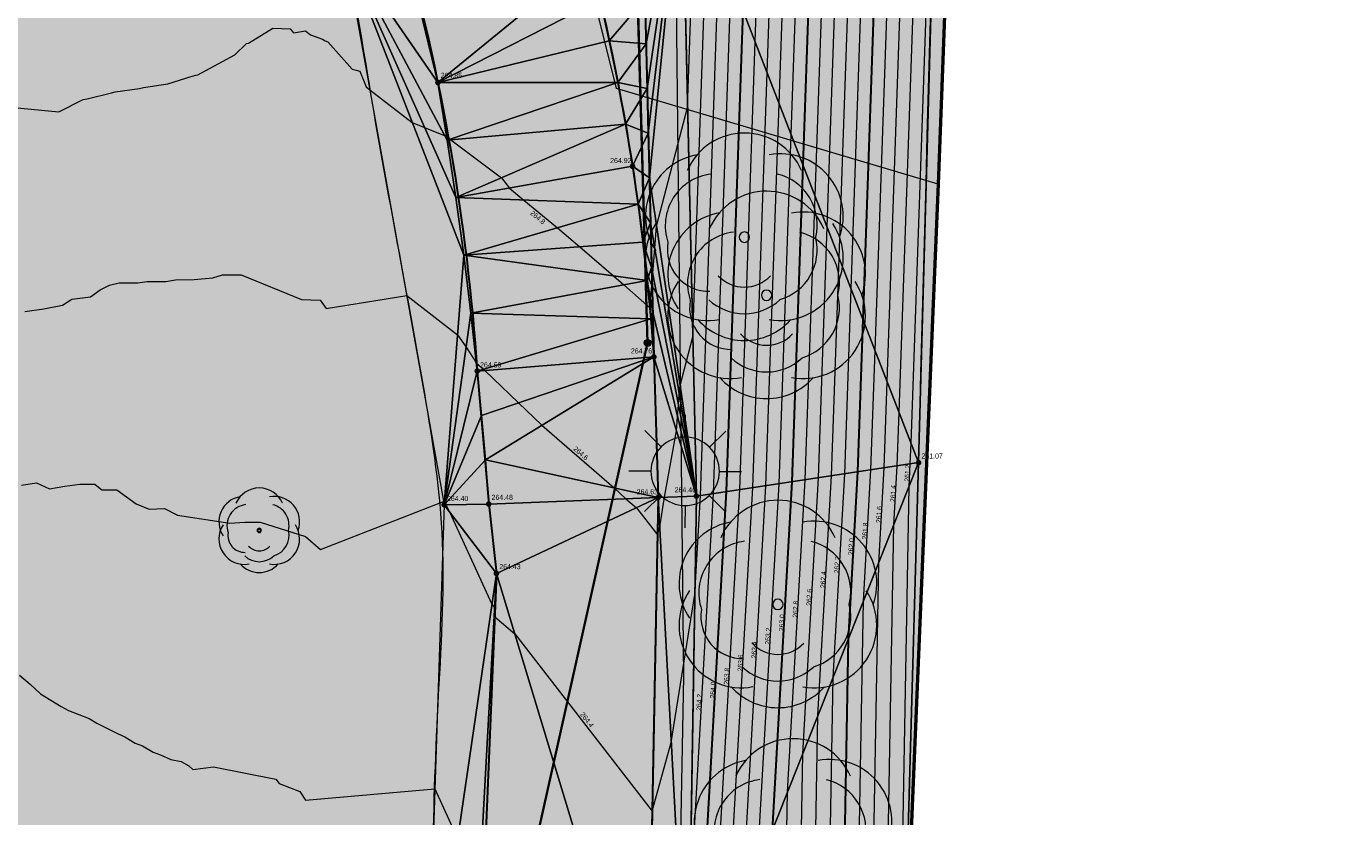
# Model space of a CAD drawing. Header units: millimetres. Extents: x 3402416 to 3403134, y 5267375 to 5268119.
# Tile 253 of 256: x 3402976 to 3403023, y 5267801 to 5267829. Entities that reach past the tile are written whole.
import ezdxf

# ---------------------------------------------------------------- set-up
doc = ezdxf.new("R2010")
doc.units = ezdxf.units.MM
doc.header["$MEASUREMENT"] = 0
doc.linetypes.add('100.5', pattern=[5.5, 3.9, -1.6])
for name, color, linetype, lineweight in [('_Detailtiefe M500', 8, 'Continuous', 25), ('_WBG Ideenteil + Pachtvertrag', 8, 'Continuous', 25), ('ALKIS_Grenzpunkte_nicht_endgueltig', 1, 'Continuous', 0), ('IVK_Baeume', 7, 'Continuous', 0), ('IVK_Boeschung', 7, 'Continuous', 0), ('IVK_Fahrbahnrand', 7, 'Continuous', 0), ('IVK_Naturschutzgebiet', 7, 'Continuous', 0), ('IVK_NSH_Hoehe Anschrieb Freiborderhoehung', 3, 'Continuous', 0), ('IVK_NSH_Hoehe Punkt Freiborderhoehung', 7, 'Continuous', 0), ('IVK_NSH_Modell Hoehenlinien Beschriftung', 1, 'Continuous', 0), ('IVK_NSH_Modell Umring Freiborderhoehung', 1, 'Continuous', 0), ('IVK_NSH_Modell Vermaschung Freiborderhoehung', 2, 'Continuous', 0), ('IVK_NSH_Topographie Boeschungskante', 1, 'Continuous', 0), ('IVK_NSH_Topographie Fahrbahnrand', 7, 'Continuous', 0), ('IVK_Rahmen Stempel', 7, 'Continuous', 0), ('IVK_Strassenbeleuchtung', 7, 'Continuous', 0), ('LGL_NSH_Zwischenhoehenlinie_2015', 7, 'Continuous', 0)]:
    doc.layers.add(name, color=color, linetype=linetype, lineweight=lineweight)
for name, color, linetype, lineweight, true_color in [('_WBG Realisierungsteil', 7, 'Continuous', 50, 0x9494ff), ('ALKIS_Flurstuecksgrenze', 7, 'Continuous', 0, 0xffff80), ('ALKIS_Grenzpunkte_nicht_abgemarkt', 7, 'Continuous', 0, 0xffff80), ('IVK_NSH_Modell Hoehenlinien 1 Meter', 7, 'Continuous', 0, 0xe6956a), ('IVK_NSH_Modell Hoehenlinien 20 Zentimeter', 7, 'Continuous', 0, 0xe6956a)]:
    doc.layers.add(name, color=color, linetype=linetype, lineweight=lineweight, true_color=true_color)
doc.styles.add('Arial', font='arial.ttf')
doc.styles.add('IVK_Modell Beschriftung Hoehenlinien', font='arial.ttf')

# ---------------------------------------------------------------- blocks, each defined once
blk = doc.blocks.new('LAMPE0')
at = {"color": 0, "linetype": 'ByBlock', "lineweight": -2}
for p, q in [((0.00001, 0.00267), (0.00002, 0.00445)), ((-0.0019, 0.00192), (-0.00317, 0.0032)), ((0.00192, 0.0019), (0.0032, 0.00317)), ((-0.00267, 0.00001), (-0.00445, 0.00002)), ((0.00267, -0.00001), (0.00445, -0.00002)), ((-0.00192, -0.0019), (-0.0032, -0.00317)), ((0.0019, -0.00192), (0.00317, -0.0032)), ((-0.00001, -0.00267), (-0.00002, -0.00445))]:
    blk.add_line(p, q, dxfattribs=at)
for start, end in [(44.7428, 134.7428), (134.7428, 224.7428), (314.7428, 44.7428), (224.7428, 314.7428)]:
    blk.add_arc((0, 0), 0.0027, start, end, dxfattribs=at)
blk = doc.blocks.new('BAUM0')
at = {"color": 0, "linetype": 'ByBlock', "lineweight": -2}
for centre, radius, start, end in [((0, 0.001968), 0.002953, 23.5345, 156.4215), ((-0.001723, 0.000984), 0.002953, 99.3555, 213.5755), ((0.001722, 0.000983), 0.002953, 340.4815, 100.5805), ((-0.00128, 0.000541), 0.002461, 96.8515, 198.5915), ((0.000984, 0.000589), 0.002461, 346.0395, 76.1765), ((-0.001724, -0.000985), 0.002953, 146.3535, 280.5785), ((0.001721, -0.000986), 0.002953, 259.3765, 33.6015), ((-0.000001, -0.000001), 0.000246, 89.9825, 179.9725), ((-0.000001, -0.000001), 0.000246, 359.9825, 89.9725), ((-0.001675, -0.000591), 0.001969, 169.8805, 271.4385), ((-0.000001, -0.000001), 0.000246, 179.9825, 269.9725), ((-0.000001, -0.000001), 0.000246, 269.9825, 359.9725), ((0.000983, -0.000592), 0.002461, 286.3925, 13.9085), ((-0.000001, -0.00069), 0.001673, 222.6455, 317.3095), ((-0.000001, -0.001162), 0.002461, 226.8205, 313.1345), ((-0.000002, -0.00193), 0.002953, 221.6755, 318.2795)]:
    blk.add_arc(centre, radius, start, end, dxfattribs=at)
blk = doc.blocks.new('7000_1_1')
at = {"color": 3}
for centre, radius, start, end in [((0, 0.02), 0.0301, 23.5509, 156.4381), ((-0.0176, 0.0101), 0.0301, 99.3719, 213.5919), ((0.0176, 0.0101), 0.0301, 340.498, 100.597), ((-0.0131, 0.0055), 0.0251, 96.868, 198.608), ((0.0101, 0.006), 0.0251, 346.0561, 76.193), ((-0.0176, -0.0101), 0.0301, 146.3703, 280.595), ((0, 0), 0.00252, 90, 179.9898), ((0, 0), 0.00252, 180, 269.9886), ((0, 0), 0.00252, 359.9989, 89.9886), ((0.0176, -0.0101), 0.0301, 259.3934, 33.6178), ((-0.0171, -0.006), 0.02, 169.8969, 271.455), ((0, 0), 0.00252, 269.9989, 359.9886), ((0.0101, -0.006), 0.0251, 286.4092, 13.925), ((0, -0.0119), 0.0251, 226.8369, 313.1509), ((0, -0.007), 0.0171, 222.6618, 317.3261), ((0, -0.0197), 0.0301, 221.692, 318.2961)]:
    blk.add_arc(centre, radius, start, end, dxfattribs=at)
blk = doc.blocks.new('VA203a')
at = {"linetype": 'Continuous', "lineweight": 13, "extrusion": (0, 0, -1)}
blk.add_hatch(color=7, dxfattribs=at).paths.add_polyline_path([(0, -0.05), (0.0354, -0.0354), (0.05, 0), (0.0354, 0.0354), (0, 0.05), (-0.0354, 0.0354), (-0.05, 0), (-0.0354, -0.0354)], flags=0)
blk = doc.blocks.new('Grenzpunkt_ Abm. nach Quellenlage n. zu spezifizieren')
at = {"linetype": 'Continuous', "extrusion": (0, 0, -1)}
blk.add_hatch(color=0, dxfattribs=at).paths.add_polyline_path([(0, 0.0165, 0.57735), (-0.0143, -0.0083, 0.57735), (0.0143, -0.0082, 0.57735)])
at = {"color": 0}
blk.add_circle((0, 0), 0.0165, dxfattribs=at)

msp = doc.modelspace()

# ---------------------------------------------------------------- hatches: boundary and pattern name
at = {"layer": '_Detailtiefe M500', "linetype": 'Continuous', "lineweight": 13, "transparency": 33554483}
h = msp.add_hatch(color=140, dxfattribs=at)
h.dxf.hatch_style = 1
h.paths.add_polyline_path([(3402991.71, 5267846.96), (3402974.165, 5267921.173), (3402970.834, 5267929.906), (3402966.125, 5267938.096), (3402962.962, 5267942.43), (3402957.609, 5267949.641), (3402947.36, 5267962.65), (3402939.808, 5267958.281), (3402940.65, 5267953.63), (3402941.22, 5267941.91), (3402941.79, 5267930.19), (3402941.545, 5267919.145), (3402940.618, 5267897.122), (3402939.52, 5267886.351), (3402937.994, 5267875.647), (3402933.952, 5267857.288), (3402924.27, 5267830.291), (3402912.706, 5267807.601), (3402888.95, 5267776.443), (3402888.949, 5267776.444), (3402875.126, 5267762.813), (3402871.304, 5267759.549), (3402874.24, 5267754.23), (3402881.449, 5267745.797), (3402884.49, 5267742.976), (3402888.666, 5267735.368), (3402918.069, 5267682.899), (3402910.719, 5267678.806), (3402947.599, 5267612.993), (3402954.376, 5267622.159), (3402960.809, 5267631.964), (3402966.189, 5267641.216), (3402971.089, 5267650.738), (3402974.885, 5267659.6), (3402977.896, 5267666.63), (3402983.519, 5267677.452), (3402987.072, 5267688.519), (3402989.662, 5267695.872), (3402996.63, 5267712.76), (3402998.88, 5267719.66), (3403002.59, 5267737.3), (3403004.045, 5267747.99), (3403005.5, 5267758.68), (3403006.26, 5267780.78), (3403008.055, 5267823.755), (3402996.641, 5267827.148)])
at = {"layer": '_WBG Ideenteil + Pachtvertrag', "linetype": 'Continuous', "lineweight": 13, "transparency": 33554483}
h = msp.add_hatch(color=10, dxfattribs=at)
h.dxf.hatch_style = 1
h.paths.add_polyline_path([(3403020.162, 5267924.388), (3402974.165, 5267921.173), (3402970.834, 5267929.906), (3402966.125, 5267938.096), (3402962.962, 5267942.43), (3402957.609, 5267949.641), (3402947.36, 5267962.65), (3402939.808, 5267958.281), (3402940.65, 5267953.63), (3402941.22, 5267941.91), (3402941.79, 5267930.19), (3402941.545, 5267919.145), (3402940.618, 5267897.122), (3402939.52, 5267886.351), (3402937.994, 5267875.647), (3402933.952, 5267857.288), (3402924.27, 5267830.291), (3402912.706, 5267807.601), (3402888.95, 5267776.443), (3402888.949, 5267776.444), (3402875.126, 5267762.813), (3402817.857, 5267713.907), (3402814.793, 5267708.813), (3402749.53, 5267659.038), (3402740.54, 5267652.665), (3402743.031, 5267648.819), (3402726.54, 5267638.14), (3402711.87, 5267630.76), (3402634.27, 5267587.49), (3402621.47, 5267580.91), (3402607.52, 5267574.99), (3402612.55, 5267567.78), (3402597.743, 5267552.391), (3402630.486, 5267520.888), (3402683.349, 5267542.27), (3402692.955, 5267547.525), (3402703.98, 5267553.56), (3402743.097, 5267575.543), (3402746.601, 5267577.473), (3402753.342, 5267580.873), (3402757.657, 5267582.852), (3402762.378, 5267584.452), (3402767.187, 5267585.764), (3402772.3, 5267586.827), (3402777.468, 5267587.565), (3402782.59, 5267588.116), (3402787.738, 5267587.941), (3402794.984, 5267586.422), (3402794.339, 5267584.753), (3402798.109, 5267583.568), (3402799.256, 5267582.522), (3402802.297, 5267580.638), (3402804.959, 5267578.374), (3402807.449, 5267575.694), (3402813.837, 5267564.975), (3402824.334, 5267559.186), (3402831.546, 5267563.248), (3402850.736, 5267528.656), (3402857.046, 5267532.176), (3402875.097, 5267542.718), (3402879.432, 5267545.496), (3402884.47, 5267548.76), (3402887.62, 5267550.84), (3402890.12, 5267552.705), (3402892.62, 5267554.57), (3402896.5, 5267557.725), (3402900.38, 5267560.88), (3402903.425, 5267563.53), (3402911.32, 5267570.84), (3402925.42, 5267583.35), (3402926.03, 5267588.41), (3402935.72, 5267598.94), (3402939.889, 5267603.531), (3402947.512, 5267612.875), (3402954.376, 5267622.159), (3402960.809, 5267631.964), (3402966.189, 5267641.216), (3402971.089, 5267650.738), (3402974.885, 5267659.6), (3402977.896, 5267666.63), (3402983.519, 5267677.452), (3402987.072, 5267688.519), (3402989.662, 5267695.872), (3402996.63, 5267712.76), (3402998.88, 5267719.66), (3403002.59, 5267737.3), (3403004.045, 5267747.99), (3403005.5, 5267758.68), (3403006.26, 5267780.78), (3403008.055, 5267823.755), (3403009.28, 5267856.42), (3403009.069, 5267863.169), (3403007.637, 5267873.43)])
h.paths.add_polyline_path([(3402831.684, 5267692.713), (3402826.57, 5267697.97), (3402826.57, 5267697.97), (3402822.855, 5267702.231), (3402821.22, 5267700.91), (3402817.3, 5267705.73), (3402868.07, 5267748.98), (3402874.24, 5267754.23), (3402879.48, 5267748.1), (3402881.455, 5267745.791), (3402884.49, 5267742.976), (3402858.85, 5267715.33, -0.011159), (3402852.943, 5267709.528, -0.011773), (3402846.747, 5267703.983, -0.012769), (3402839.046, 5267697.938, -0.011757)], flags=16)
h.paths.add_polyline_path([(3402833.136, 5267693.592), (3402864.347, 5267722.275), (3402861.409, 5267725.473), (3402830.198, 5267696.79)], flags=24)
at = {"layer": 'IVK_NSH_Hoehe Punkt Freiborderhoehung', "linetype": 'Continuous', "lineweight": 13}
h = msp.add_hatch(color=3, dxfattribs=at)
edge = h.paths.add_edge_path(flags=0)
edge.add_arc((3402990.309, 5267827.36), 0.1, 0, 360)
h = msp.add_hatch(color=3, dxfattribs=at)
edge = h.paths.add_edge_path(flags=0)
edge.add_arc((3402997.211, 5267824.394), 0.1, 0, 360)
h = msp.add_hatch(color=3, dxfattribs=at)
edge = h.paths.add_edge_path(flags=0)
edge.add_arc((3402997.971, 5267817.633), 0.1, 0, 360)
h = msp.add_hatch(color=3, dxfattribs=at)
edge = h.paths.add_edge_path(flags=0)
edge.add_arc((3402991.704, 5267817.134), 0.1, 0, 360)
h = msp.add_hatch(color=3, dxfattribs=at)
edge = h.paths.add_edge_path(flags=0)
edge.add_arc((3403007.359, 5267813.886), 0.1, 0, 360)
h = msp.add_hatch(color=3, dxfattribs=at)
edge = h.paths.add_edge_path(flags=0)
edge.add_arc((3402998.121, 5267812.649), 0.1, 0, 360)
h = msp.add_hatch(color=3, dxfattribs=at)
edge = h.paths.add_edge_path(flags=0)
edge.add_arc((3402999.477, 5267812.699), 0.1, 0, 360)
h = msp.add_hatch(color=3, dxfattribs=at)
edge = h.paths.add_edge_path(flags=0)
edge.add_arc((3402990.532, 5267812.395), 0.1, 0, 360)
h = msp.add_hatch(color=3, dxfattribs=at)
edge = h.paths.add_edge_path(flags=0)
edge.add_arc((3402992.112, 5267812.417), 0.1, 0, 360)
h = msp.add_hatch(color=3, dxfattribs=at)
edge = h.paths.add_edge_path(flags=0)
edge.add_arc((3402992.386, 5267809.955), 0.1, 0, 360)

# ---------------------------------------------------------------- linework, layer by layer
at = {"layer": '_Detailtiefe M500', "color": 140, "linetype": 'Continuous', "lineweight": 13, "transparency": 33554687}
msp.add_lwpolyline([(3402974.885, 5267659.6), (3402977.896, 5267666.63), (3402983.519, 5267677.452), (3402987.072, 5267688.519), (3402989.662, 5267695.872), (3402996.63, 5267712.76), (3402998.88, 5267719.66), (3403002.59, 5267737.3), (3403004.045, 5267747.99), (3403005.5, 5267758.68), (3403006.26, 5267780.78), (3403008.055, 5267823.755), (3402996.641, 5267827.148), (3402991.71, 5267846.96), (3402974.165, 5267921.173)], dxfattribs=at)
at = {"layer": '_WBG Ideenteil + Pachtvertrag', "color": 10, "linetype": 'Continuous', "lineweight": 50, "transparency": 33554687}
msp.add_lwpolyline([(3403009.069, 5267863.169), (3403009.28, 5267856.42), (3403008.055, 5267823.755), (3403008.055, 5267823.755), (3403006.26, 5267780.78), (3403005.5, 5267758.68), (3403004.045, 5267747.99), (3403002.59, 5267737.3), (3402998.88, 5267719.66), (3402996.63, 5267712.76), (3402989.662, 5267695.872), (3402987.072, 5267688.519), (3402983.519, 5267677.452), (3402977.896, 5267666.63), (3402974.885, 5267659.6)], dxfattribs=at)
at = {"layer": '_WBG Realisierungsteil', "color": 7, "linetype": 'Continuous', "lineweight": 13, "transparency": 33554687}
msp.add_line((3403008.055, 5267823.755), (3403008.055, 5267823.755), dxfattribs=at)
at = {"layer": '_WBG Realisierungsteil', "color": 168, "lineweight": 50, "transparency": 33554687}
msp.add_lwpolyline([(3403009.069, 5267863.169), (3403009.28, 5267856.42), (3403008.055, 5267823.755), (3403008.055, 5267823.755), (3403006.26, 5267780.78), (3403005.5, 5267758.68), (3403004.045, 5267747.99), (3403002.59, 5267737.3), (3402998.88, 5267719.66), (3402996.63, 5267712.76), (3402989.662, 5267695.872), (3402987.072, 5267688.519), (3402983.519, 5267677.452), (3402977.896, 5267666.63), (3402974.885, 5267659.6)], dxfattribs=at)
at = {"layer": 'ALKIS_Flurstuecksgrenze', "color": 7, "linetype": 'Continuous', "lineweight": 30, "flags": 128}
for points in [[(3403021.713, 5267924.292), (3402997.387, 5267830.675), (3402997.747, 5267818.13), (3402992.544, 5267794.859), (3402988.993, 5267784.295), (3402981.09, 5267768.228), (3402967.705, 5267733.734), (3402955.88, 5267695.958), (3403031.678, 5267689.835), (3403030.077, 5267696.478), (3403042.012, 5267755.442), (3403049.786, 5267774.95), (3403059.359, 5267820.43), (3403063.95, 5267829.133), (3403076.595, 5267843.028), (3403080.787, 5267849.431), (3403105.575, 5267964.427)], [(3402689.995, 5267422.053), (3402717.197, 5267432.327), (3402741.978, 5267450.304), (3402772.971, 5267466.711), (3402799.072, 5267484.188), (3402833.816, 5267507.517), (3402879.056, 5267548.505), (3402904.187, 5267579.668), (3402923.475, 5267606.5), (3402932.559, 5267634.832), (3402939.302, 5267648.578), (3402947.536, 5267672.508), (3402951.848, 5267683.083), (3402955.88, 5267695.958), (3402967.705, 5267733.734), (3402981.09, 5267768.228), (3402988.993, 5267784.295), (3402992.544, 5267794.859), (3402997.747, 5267818.13), (3402997.387, 5267830.675), (3403021.713, 5267924.292)]]:
    msp.add_lwpolyline(points, dxfattribs=at)
at = {"layer": 'IVK_Baeume', "color": 3, "linetype": 'Continuous', "lineweight": 13}
msp.add_circle((3402983.973, 5267811.485), 0.05, dxfattribs=at)
at = {"layer": 'IVK_Boeschung', "color": 6, "linetype": 'Continuous', "lineweight": 13, "true_color": 0xe202f2}
msp.add_line((3403007.359, 5267813.886), (3403008.555, 5267857.094), dxfattribs=at)
at = {"layer": 'IVK_Boeschung', "color": 7, "linetype": 'Continuous', "lineweight": 13, "flags": 128}
msp.add_lwpolyline([(3402926.062, 5267588.482), (3402931.148, 5267593.163), (3402953.577, 5267621.061, 0.057253), (3402973.541, 5267656.946), (3402978.68, 5267668.46), (3402978.77, 5267668.64), (3402984.157, 5267681.314), (3402990.96, 5267699.646), (3402999.63, 5267722.447), (3403006.127, 5267770.161), (3403007.359, 5267813.886), (3403008.555, 5267857.094, -0.022774), (3403007.491, 5267887.112)], format="xyb", dxfattribs=at)
msp.add_lwpolyline([(3402924.389, 5267590.27), (3402929.115, 5267594.778), (3402942.328, 5267610.487), (3402952.158, 5267622.722), (3402960.868, 5267637.68), (3402963.867, 5267644.518), (3402971.307, 5267657.898), (3402974.776, 5267664.129), (3402982.194, 5267681.962), (3402988.423, 5267700.483), (3402994.705, 5267722.891), (3402999.155, 5267749.659), (3402999.146, 5267769.856), (3402999.161, 5267793.278), (3402999.477, 5267812.699), (3402998.96, 5267835.503), (3402998.825, 5267855.25), (3402998.997, 5267877.198)], dxfattribs=at)
at = {"layer": 'IVK_Fahrbahnrand', "color": 7, "linetype": 'Continuous', "lineweight": 30}
for p, q in [((3402997.532, 5267835.083), (3402997.971, 5267817.633)), ((3402997.971, 5267817.633), (3402998.121, 5267812.649)), ((3402991.704, 5267817.134), (3402992.112, 5267812.417)), ((3402992.112, 5267812.417), (3402992.386, 5267809.955)), ((3402998.121, 5267812.649), (3402997.731, 5267792.323)), ((3402992.386, 5267809.955), (3402991.678, 5267792.695))]:
    msp.add_line(p, q, dxfattribs=at)
at = {"layer": 'IVK_Fahrbahnrand', "color": 7, "linetype": 'Continuous', "lineweight": 30, "extrusion": (0, 0, -1)}
for centre, radius, start, end in [((-3402918.216, 5267812.091), 79.947, 163.58838, 176.02503), ((-3402915.377, 5267811.93), 76.504, 164.19798, 176.09949)]:
    msp.add_arc(centre, radius, start, end, dxfattribs=at)
at = {"layer": 'IVK_Naturschutzgebiet', "color": 254, "linetype": 'Continuous', "lineweight": 13, "ltscale": 4, "true_color": 0xcccccc, "flags": 128}
msp.add_lwpolyline([(3402998.23, 5267879.647), (3402998.48, 5267856.3), (3402999.02, 5267806.31), (3402998.45, 5267776.42), (3402999.23, 5267761.57), (3402998.13, 5267743.53), (3402995.49, 5267725.58), (3402990.55, 5267707.83), (3402984.62, 5267689.4), (3402978.27, 5267674)], dxfattribs=at)
at = {"layer": 'IVK_NSH_Modell Hoehenlinien 1 Meter', "color": 32, "linetype": 'Continuous', "lineweight": 30, "true_color": 0xcd6000, "flags": 128}
for points, elevation in [([(3402989.847, 5267792.336), (3402989.904, 5267792.095), (3402991.303, 5267790.225), (3402991.329, 5267787.409), (3402995.185, 5267785.136), (3402997.3, 5267784.736), (3402998.165, 5267785.43), (3402999.158, 5267788.555), (3402999.454, 5267792.304), (3402999.487, 5267794.096), (3403000.55, 5267812.86), (3403001.134, 5267829.907), (3403001.532, 5267841.29), (3403001.984, 5267855.849), (3403002.741, 5267869.324), (3403002.263, 5267881.01), (3403003.18, 5267890.501), (3403004.222, 5267893.449)], 264), ([(3402987.241, 5267752.16), (3402987.549, 5267750.78), (3402987.916, 5267747.546), (3402988.192, 5267745.328), (3402994.405, 5267744.726), (3402994.82, 5267744.679), (3402995.444, 5267745.436), (3402998.974, 5267749.675), (3402999.155, 5267749.889), (3403000.746, 5267769.926), (3403001.879, 5267784.258), (3403002.177, 5267800.86), (3403002.877, 5267813.21), (3403003.262, 5267824.432), (3403004.048, 5267846.953), (3403004.339, 5267856.295), (3403004.824, 5267864.942), (3403004.081, 5267883.132), (3403004.679, 5267889.323), (3403005.359, 5267891.246)], 263), ([(3402974.686, 5267665.449), (3402976.909, 5267669.256), (3402982.472, 5267681.87), (3402987.018, 5267694.168), (3402989.216, 5267700.221), (3402993.099, 5267712.924), (3402996.547, 5267722.725), (3402999.4, 5267735.651), (3403003.124, 5267761.331), (3403003.817, 5267770.06), (3403004.304, 5267776.212), (3403004.868, 5267807.623), (3403005.204, 5267813.561), (3403005.389, 5267818.956), (3403006.565, 5267852.615), (3403006.693, 5267856.741), (3403006.907, 5267860.56)], 262)]:
    msp.add_lwpolyline(points, dxfattribs=dict(at, elevation=elevation))
at = {"layer": 'IVK_NSH_Modell Hoehenlinien 20 Zentimeter', "color": 32, "linetype": 'Continuous', "lineweight": 13, "true_color": 0xcd6000, "flags": 128}
for points, elevation in [([(3402990.512, 5267812.505), (3402990.539, 5267812.484), (3402990.544, 5267812.477), (3402990.55, 5267812.468), (3402990.557, 5267812.454), (3402990.567, 5267812.434), (3402990.586, 5267812.396), (3402990.724, 5267812.143), (3402992.228, 5267808.874), (3402992.32, 5267808.751), (3402992.323, 5267808.418), (3402993.035, 5267807.813), (3402997.908, 5267801.531), (3402998.588, 5267803.959), (3402999.42, 5267809.214), (3402999.619, 5267812.719), (3403000.283, 5267832.097), (3403000.525, 5267839.025), (3403001.043, 5267855.67), (3403001.907, 5267871.077), (3403001.536, 5267880.162), (3403002.58, 5267890.972), (3403003.768, 5267894.331)], 264.4), ([(3402990.2, 5267802.32), (3402991.01, 5267800.559), (3402991.812, 5267799.488), (3402991.838, 5267796.596), (3402996.8, 5267792.38), (3402997.587, 5267791.916), (3402997.707, 5267791.894), (3402997.756, 5267791.933), (3402997.92, 5267792.449), (3402998.999, 5267796.302), (3402999.234, 5267797.79), (3403000.084, 5267812.79), (3403000.709, 5267831.002), (3403001.028, 5267840.158), (3403001.514, 5267855.76), (3403002.324, 5267870.2), (3403001.9, 5267880.586), (3403002.88, 5267890.737), (3403003.995, 5267893.89)], 264.2), ([(3402989.312, 5267785.173), (3402990.078, 5267781.92), (3402990.795, 5267780.962), (3402990.808, 5267779.52), (3402992.783, 5267778.355), (3402996.893, 5267777.578), (3402998.575, 5267778.927), (3402999.153, 5267780.747), (3402999.939, 5267790.695), (3403000.025, 5267795.449), (3403001.015, 5267812.93), (3403001.56, 5267828.812), (3403002.035, 5267842.423), (3403002.455, 5267855.938), (3403003.157, 5267868.447), (3403002.627, 5267881.435), (3403003.479, 5267890.265), (3403004.45, 5267893.008)], 263.8), ([(3402988.777, 5267778.01), (3402990.252, 5267771.745), (3402990.286, 5267771.699), (3402990.287, 5267771.63), (3402990.381, 5267771.575), (3402993.547, 5267770.977), (3402996.37, 5267770.396), (3402996.481, 5267770.357), (3402996.775, 5267770.652), (3402998.984, 5267772.425), (3402999.148, 5267772.94), (3403000.424, 5267789.086), (3403000.563, 5267796.802), (3403001.481, 5267813), (3403001.985, 5267827.717), (3403002.538, 5267843.555), (3403002.926, 5267856.027), (3403003.574, 5267867.571), (3403002.99, 5267881.859), (3403003.779, 5267890.03), (3403004.677, 5267892.568)], 263.6), ([(3402988.244, 5267770.72), (3402988.29, 5267770.514), (3402989.672, 5267763.454), (3402993.376, 5267762.693), (3402995.941, 5267761.788), (3402997.94, 5267763.791), (3402999.148, 5267765.219), (3402999.518, 5267769.872), (3403000.909, 5267787.477), (3403001.101, 5267798.154), (3403001.946, 5267813.07), (3403002.411, 5267826.622), (3403003.042, 5267844.688), (3403003.397, 5267856.116), (3403003.991, 5267866.695), (3403003.354, 5267882.283), (3403004.079, 5267889.794), (3403004.904, 5267892.127)], 263.4), ([(3402987.742, 5267761.44), (3402988.557, 5267757.797), (3402989.053, 5267755.263), (3402990.383, 5267754.99), (3402995.401, 5267753.219), (3402995.946, 5267753.765), (3402999.151, 5267757.554), (3403000.132, 5267769.899), (3403001.394, 5267785.867), (3403001.639, 5267799.507), (3403002.412, 5267813.14), (3403002.836, 5267825.527), (3403003.545, 5267845.82), (3403003.868, 5267856.206), (3403004.407, 5267865.818), (3403003.718, 5267882.708), (3403004.379, 5267889.558), (3403005.132, 5267891.686)], 263.2), ([(3402985.744, 5267741.867), (3402986.645, 5267736.648), (3402986.749, 5267736.335), (3402986.79, 5267736.2), (3402993.069, 5267734.268), (3402993.381, 5267734.171), (3402993.591, 5267734.096), (3402993.611, 5267734.105), (3402993.963, 5267734.279), (3402997.166, 5267737.694), (3402999.203, 5267746.925), (3402999.93, 5267751.937), (3403001.36, 5267769.953), (3403002.364, 5267782.649), (3403002.715, 5267802.212), (3403003.342, 5267813.281), (3403003.687, 5267823.337), (3403004.551, 5267848.085), (3403004.809, 5267856.384), (3403005.241, 5267864.066), (3403004.445, 5267883.556), (3403004.979, 5267889.087), (3403005.586, 5267890.805)], 262.8), ([(3402989.202, 5267819.806), (3402991.007, 5267818.417), (3402991.311, 5267817.977), (3402991.673, 5267817.416), (3402991.922, 5267817.2), (3402991.971, 5267817.155), (3402993.171, 5267816.008), (3402993.994, 5267815.21), (3402996.56, 5267812.991), (3402996.978, 5267812.605), (3402997.351, 5267812.287), (3402998.096, 5267811.327), (3402998.176, 5267811.615), (3402998.342, 5267812.657), (3402998.77, 5267815.015), (3402998.809, 5267815.514), (3402998.843, 5267815.938), (3402998.872, 5267816.304), (3402998.898, 5267816.622), (3402999.349, 5267818.348), (3402999.858, 5267833.192), (3403000.022, 5267837.893), (3403000.572, 5267855.581), (3403001.491, 5267871.953)], 264.6), ([(3403001.975, 5267769.98), (3403002.849, 5267781.04), (3403003.253, 5267803.565), (3403003.808, 5267813.351), (3403004.113, 5267822.242), (3403005.055, 5267849.218), (3403005.28, 5267856.473), (3403005.657, 5267863.189)], 262.6), ([(3402994.246, 5267720.043), (3402995.231, 5267722.844), (3402999.301, 5267741.288), (3403001.527, 5267756.634), (3403002.589, 5267770.006), (3403003.334, 5267779.43), (3403003.791, 5267804.918), (3403004.273, 5267813.421), (3403004.538, 5267821.146), (3403005.558, 5267850.35), (3403005.751, 5267856.563), (3403006.074, 5267862.313)], 262.4), ([(3402974.297, 5267671.186), (3402977.781, 5267677.156), (3402978.931, 5267679.281), (3402979.868, 5267681.058), (3402980.639, 5267682.568), (3402981.621, 5267684.487), (3402982.34, 5267685.98), (3402984.575, 5267689.041), (3402987.847, 5267697.894), (3402988.748, 5267700.376), (3402993.673, 5267716.483), (3402995.889, 5267722.784), (3402999.35, 5267738.47), (3403002.326, 5267758.982), (3403003.203, 5267770.033), (3403003.819, 5267777.821), (3403004.329, 5267806.27), (3403004.739, 5267813.491), (3403004.964, 5267820.051), (3403006.061, 5267851.482), (3403006.222, 5267856.652), (3403006.49, 5267861.436)], 262.2), ([(3402974.515, 5267662.614), (3402977.019, 5267668.238), (3402982.961, 5267681.709), (3402986.188, 5267690.442), (3402989.683, 5267700.067), (3402992.526, 5267709.364), (3402997.205, 5267722.666), (3402999.449, 5267732.833), (3403003.923, 5267763.679), (3403004.432, 5267770.087), (3403004.789, 5267774.603), (3403005.406, 5267808.976), (3403005.67, 5267813.631), (3403005.815, 5267817.861), (3403007.068, 5267853.747), (3403007.164, 5267856.83), (3403007.324, 5267859.684)], 261.8), ([(3402974.177, 5267660.646), (3402979.933, 5267673.575), (3402983.449, 5267681.548), (3402985.359, 5267686.716), (3402990.151, 5267699.913), (3402991.952, 5267705.804), (3402997.863, 5267722.606), (3402999.498, 5267730.015), (3403004.721, 5267766.028), (3403005.046, 5267770.114), (3403005.274, 5267772.993), (3403005.944, 5267810.328), (3403006.135, 5267813.702), (3403006.24, 5267816.766), (3403007.571, 5267854.88), (3403007.634, 5267856.92), (3403007.74, 5267858.807)], 261.6), ([(3402973.839, 5267658.678), (3402982.846, 5267678.912), (3402983.937, 5267681.387), (3402984.53, 5267682.991), (3402990.619, 5267699.759), (3402991.379, 5267702.245), (3402998.521, 5267722.547), (3402999.547, 5267727.196), (3403005.52, 5267768.376), (3403005.66, 5267770.141), (3403005.758, 5267771.384), (3403006.482, 5267811.681), (3403006.6, 5267813.772), (3403006.665, 5267815.671), (3403008.074, 5267856.012), (3403008.105, 5267857.009), (3403008.157, 5267857.931)], 261.4), ([(3403006.467, 5267782.223), (3403007.02, 5267813.034), (3403007.066, 5267813.842), (3403007.091, 5267814.576), (3403008.475, 5267854.213)], 261.2), ([(3402987.892, 5267827.107), (3402989.401, 5267825.946), (3402989.84, 5267825.771), (3402990.566, 5267825.468), (3402990.624, 5267825.443), (3402990.749, 5267825.358), (3402990.77, 5267825.334), (3402992.571, 5267823.981), (3402992.849, 5267823.619), (3402993.362, 5267823.194), (3402994.546, 5267822.208), (3402995.343, 5267821.535), (3402996.534, 5267820.51), (3402996.908, 5267820.192), (3402997.828, 5267819.379), (3402997.85, 5267819.69), (3402997.905, 5267820.266), (3402997.931, 5267820.6), (3402998.002, 5267821.491), (3402998.064, 5267822.267), (3402999.165, 5267826.479), (3402999.432, 5267834.287)], 264.8)]:
    msp.add_lwpolyline(points, dxfattribs=dict(at, elevation=elevation))
at = {"layer": 'IVK_NSH_Modell Umring Freiborderhoehung', "color": 6, "linetype": '100.5', "ltscale": 10, "true_color": 0xe202f2}
msp.add_open_spline([(3402973.402, 5267889.37, 266.63), (3402971.259, 5267898.655, 266.884), (3402973.221, 5267899.259, 266.92), (3402979.065, 5267899.964, 266.983), (3402987.632, 5267901.332, 266.645), (3402996.574, 5267901.247, 267.164), (3402999.854, 5267900.751, 267.116), (3403001.073, 5267899.555, 266.771), (3403007.491, 5267887.112, 261.124), (3403008.555, 5267857.094, 261.209), (3403007.359, 5267813.886, 261.074), (3403006.127, 5267770.161, 261.248), (3402999.63, 5267722.447, 261.063), (3402990.96, 5267699.646, 261.254), (3402984.157, 5267681.314, 261.31), (3402973.541, 5267656.946, 261.224), (3402953.577, 5267621.061, 261.098), (3402931.148, 5267593.163, 261.279), (3402926.345, 5267588.179, 261.563), (3402925.493, 5267583.399, 261.511), (3402911.549, 5267570.877, 261.576), (3402911.412, 5267570.875, 261.58), (3402911.339, 5267570.85, 262.251), (3402902.615, 5267562.888, 262.266), (3402892.302, 5267554.41, 262.276), (3402881.339, 5267546.676, 262.302), (3402874.151, 5267542.111, 262.268), (3402866.574, 5267537.704, 262.28), (3402866.402, 5267538.022, 262.27), (3402865.737, 5267539.264, 262.279), (3402868.892, 5267541.002, 262.274), (3402868.752, 5267541.251, 262.276), (3402868.744, 5267541.273, 262.225), (3402864.707, 5267548.554, 262.213), (3402862.826, 5267549.046, 262.204), (3402861.239, 5267548.161, 262.217), (3402861.219, 5267548.172, 262.174), (3402860.109, 5267550.144, 262.171), (3402860.127, 5267550.151, 262.401), (3402859.981, 5267550.413, 262.4), (3402859.545, 5267550.177, 262.402), (3402857.42, 5267547.064, 262.409), (3402861.361, 5267539.982, 262.423), (3402857.268, 5267537.712, 262.414), (3402857.595, 5267537.1, 262.401), (3402855.077, 5267535.648, 262.413), (3402855.391, 5267535.133, 262.415), (3402847.117, 5267530.472, 262.423), (3402844.698, 5267529.084, 262.42), (3402844.686, 5267529.154, 262.243), (3402841.189, 5267535.306, 262.197), (3402834.324, 5267531.517, 262.196), (3402825.188, 5267526.398, 262.199), (3402816.64, 5267521.633, 262.187), (3402807.825, 5267516.664, 262.189), (3402799.117, 5267511.766, 262.187), (3402790.161, 5267506.762, 262.187), (3402785.002, 5267503.849, 262.181), (3402780.631, 5267501.338, 262.252), (3402779.518, 5267503.255, 262.252), (3402779.51, 5267503.225, 261.302), (3402771.145, 5267498.561, 261.306), (3402762.032, 5267493.996, 261.293), (3402753.326, 5267489.085, 261.279), (3402744.624, 5267484.192, 261.304), (3402737.594, 5267477.268, 261.295), (3402739.756, 5267473.33, 261.297), (3402739.329, 5267473.086, 261.293), (3402740.745, 5267471.036, 261.302), (3402742.522, 5267468.178, 261.301), (3402737.854, 5267465.502, 261.276), (3402736.075, 5267464.499, 261.309), (3402734.307, 5267463.533, 261.292), (3402734.274, 5267463.516, 262.291), (3402732.35, 5267462.487, 262.274), (3402724.718, 5267458.614, 262.463), (3402722.217, 5267454.994, 262.478), (3402722.175, 5267455, 262.607), (3402720.67, 5267453.302, 262.568), (3402719.337, 5267455.763, 262.571), (3402719.314, 5267455.757, 262.497), (3402715.054, 5267453.445, 262.491), (3402712.311, 5267452.143, 258.244), (3402707.951, 5267450.18, 258.263), (3402703.588, 5267448.754, 258.252), (3402699.675, 5267457.066, 258.28), (3402695.118, 5267469.736, 258.679), (3402692.195, 5267479.923, 258.969), (3402702.031, 5267485.048, 259.195), (3402707.857, 5267488.496, 259.373), (3402715.117, 5267492.487, 259.098), (3402719.239, 5267494.954, 259.258), (3402721.036, 5267494.67, 259.279), (3402723.049, 5267491.187, 262.242), (3402725.561, 5267486.822, 262.264), (3402729.362, 5267488.733, 262.271), (3402737.009, 5267493.102, 262.276), (3402745.765, 5267498.005, 262.28), (3402754.496, 5267502.989, 262.292), (3402763.191, 5267507.689, 262.273), (3402771.922, 5267512.655, 262.276), (3402774.429, 5267514.204, 262.227), (3402783.438, 5267519.244, 262.226), (3402792.034, 5267524.084, 262.23), (3402800.847, 5267529.005, 262.22), (3402809.211, 5267533.706, 262.217), (3402818.25, 5267538.767, 262.216), (3402826.523, 5267543.492, 262.222), (3402838.805, 5267550.458, 262.215), (3402835.571, 5267556.173, 262.289), (3402836.864, 5267556.946, 262.342), (3402832.914, 5267564.026, 262.333), (3402828.391, 5267572.116, 262.301), (3402828.714, 5267572.295, 262.297), (3402828.751, 5267572.324, 262.218), (3402831.204, 5267573.654, 262.187), (3402830.856, 5267577.123, 262.171), (3402838.132, 5267575.061, 262.179), (3402857.727, 5267580.016, 262.296), (3402858.743, 5267586.148, 262.343), (3402856.571, 5267590.239, 262.325), (3402872.49, 5267592.439, 262.352), (3402877.389, 5267594.62, 262.202), (3402881.373, 5267600.75, 262.129), (3402885.875, 5267603.453, 262.135), (3402897.38, 5267602.371, 262.069), (3402906.697, 5267606.506, 262.095), (3402914.635, 5267612.832, 262.118), (3402919.801, 5267617.02, 262.213), (3402922.673, 5267622.771, 262.143), (3402927.52, 5267629.693, 262.208), (3402932.198, 5267635.327, 262.186), (3402941.376, 5267637.011, 262.09), (3402947.2, 5267645.566, 262.07), (3402949.802, 5267656.334, 262.328), (3402957.649, 5267672.321, 262.37), (3402963.36, 5267678.252, 262.337), (3402968.961, 5267685.849, 262.32), (3402968.435, 5267695.836, 262.336), (3402971.662, 5267699.315, 262.308), (3402983.328, 5267726.695, 262.51), (3402987.168, 5267750.814, 262.971), (3402988.274, 5267771.277, 263.412), (3402989.89, 5267792.909, 264.016), (3402990.532, 5267812.395, 264.397), (3402986.982, 5267832.181, 264.939), (3402981.541, 5267853.095, 265.631), (3402977.157, 5267872.138, 266.165), (3402973.402, 5267889.37, 266.63)], degree=1, dxfattribs=at)
at = {"layer": 'IVK_NSH_Topographie Boeschungskante', "color": 3, "linetype": 'Continuous', "lineweight": 13}
for p, q in [((3402998.96, 5267835.503, 265.022), (3402999.477, 5267812.699, 264.461)), ((3402999.477, 5267812.699, 264.461), (3402999.161, 5267793.278, 264.121))]:
    msp.add_line(p, q, dxfattribs=at)
msp.add_polyline3d([(3403007.491, 5267887.112, 261.124), (3403008.555, 5267857.094, 261.209), (3403007.359, 5267813.886, 261.074), (3403006.127, 5267770.161, 261.248), (3402999.63, 5267722.447, 261.063), (3402990.96, 5267699.646, 261.254), (3402984.157, 5267681.314, 261.31), (3402973.541, 5267656.946, 261.224), (3402953.577, 5267621.061, 261.098), (3402931.148, 5267593.163, 261.279), (3402926.345, 5267588.179, 261.563)], dxfattribs=at)
at = {"layer": 'IVK_NSH_Topographie Fahrbahnrand', "color": 7, "linetype": 'Continuous', "lineweight": 13}
msp.add_line((3402997.971, 5267817.633, 264.757), (3402998.121, 5267812.649, 264.627), dxfattribs=at)
for points in [[(3402996.951, 5267876.844, 265.942), (3402996.866, 5267855.337, 265.455), (3402997.532, 5267835.083, 265.042), (3402997.971, 5267817.633, 264.757)], [(3402988.277, 5267745.969, 263.014), (3402988.706, 5267750.677, 263.088), (3402990.261, 5267771.236, 263.59), (3402991.678, 5267792.695, 264.134), (3402992.386, 5267809.955, 264.426), (3402992.112, 5267812.417, 264.485), (3402991.704, 5267817.134, 264.593)], [(3402998.121, 5267812.649, 264.627), (3402997.731, 5267792.323, 264.212), (3402996.505, 5267770.743, 263.609), (3402995.198, 5267750.006, 263.125), (3402994.825, 5267744.732, 263.001)]]:
    msp.add_polyline3d(points, dxfattribs=at)
at = {"layer": 'IVK_NSH_Topographie Fahrbahnrand', "color": 7, "linetype": 'Continuous', "lineweight": 13, "extrusion": (0.084121, 0.034055, -0.995873)}
msp.add_arc((3605939.567, 5109825.047, 465393.207), 79.664, 95.65227, 108.1355, dxfattribs=at)
at = {"layer": 'IVK_NSH_Topographie Fahrbahnrand', "color": 7, "linetype": 'Continuous', "lineweight": 13, "extrusion": (0.014203, -0.02299, 0.999635)}
msp.add_arc((5663702.066, 2692006.064, -72507.929), 76.549, 332.20131, 344.09959, dxfattribs=at)
at = {"layer": 'IVK_Rahmen Stempel', "color": 7, "linetype": 'Continuous', "lineweight": 30}
msp.add_3dface([(3402461.797, 5267374.849), (3403134.297, 5267374.849), (3403134.297, 5268117.349), (3402461.797, 5268117.349)], dxfattribs=at)
msp.add_3dface([(3402461.797, 5267374.849), (3403134.297, 5267374.849), (3403134.297, 5268117.349), (3402461.797, 5268117.349)], dxfattribs=at)
at = {"layer": 'LGL_NSH_Zwischenhoehenlinie_2015', "color": 190, "linetype": 'Continuous', "true_color": 0x9002f5, "flags": 128}
for points, elevation in [([(3402973.04, 5267826.69), (3402976.864, 5267826.324), (3402977.728, 5267826.763), (3402977.864, 5267826.784), (3402978.728, 5267826.992), (3402978.864, 5267827.03), (3402979.728, 5267827.149), (3402979.864, 5267827.186), (3402980.728, 5267827.318), (3402981.592, 5267827.585), (3402981.728, 5267827.623), (3402981.796, 5267827.629), (3402983.104, 5267828.348), (3402983.524, 5267828.746), (3402983.592, 5267828.758), (3402984.456, 5267829.294), (3402985.073, 5267829.26), (3402985.186, 5267829.124), (3402985.619, 5267829.191), (3402985.785, 5267829.055), (3402986.216, 5267828.904), (3402986.308, 5267828.846), (3402986.408, 5267828.804), (3402987.272, 5267827.831), (3402987.408, 5267827.802), (3402987.544, 5267827.763), (3402987.76, 5267827.21), (3402987.892, 5267827.107)], 264.8), ([(3402975.664, 5267819.241), (3402976.328, 5267819.344), (3402976.992, 5267819.466), (3402977.328, 5267819.682), (3402977.992, 5267819.768), (3402978.328, 5267820.012), (3402978.664, 5267820.183), (3402979, 5267820.264), (3402979.664, 5267820.264), (3402980, 5267820.311), (3402980.664, 5267820.311), (3402981, 5267820.362), (3402981.664, 5267820.384), (3402982.328, 5267820.438), (3402982.664, 5267820.542), (3402983.328, 5267820.542), (3402985.475, 5267819.668), (3402986.139, 5267819.642), (3402986.344, 5267819.348), (3402989.202, 5267819.806)], 264.6), ([(3402975.536, 5267813.085), (3402976.072, 5267813.168), (3402976.536, 5267812.955), (3402977.072, 5267813.054), (3402977.608, 5267813.123), (3402978.144, 5267813.123), (3402978.384, 5267812.926), (3402978.92, 5267812.926), (3402979.608, 5267812.421), (3402980.072, 5267812.239), (3402980.608, 5267812.256), (3402981.072, 5267812.028), (3402982.928, 5267811.737), (3402983.464, 5267811.78), (3402984, 5267811.78), (3402985.608, 5267811.268), (3402986.144, 5267810.81), (3402990.512, 5267812.505)], 264.4), ([(3402975.472, 5267806.352), (3402975.853, 5267806.038), (3402976.208, 5267805.694), (3402976.944, 5267805.238), (3402977.208, 5267805.104), (3402977.944, 5267804.814), (3402978.208, 5267804.652), (3402978.944, 5267804.289), (3402979.208, 5267804.167), (3402979.572, 5267803.94), (3402979.836, 5267803.841), (3402980.208, 5267803.627), (3402980.472, 5267803.531), (3402980.835, 5267803.365), (3402981.208, 5267803.287), (3402981.472, 5267803.134), (3402981.615, 5267803.003), (3402982.351, 5267803.105), (3402984.559, 5267802.67), (3402984.68, 5267802.516), (3402985.416, 5267802.225), (3402985.614, 5267801.923), (3402990.2, 5267802.32)], 264.2)]:
    msp.add_lwpolyline(points, dxfattribs=dict(at, elevation=elevation))

# ---------------------------------------------------------------- block references
at = {"layer": 'ALKIS_Grenzpunkte_nicht_abgemarkt', "color": 7, "xscale": 7.5, "yscale": 7.5, "zscale": 7.5}
msp.add_blockref('Grenzpunkt_ Abm. nach Quellenlage n. zu spezifizieren', (3402997.747, 5267818.13), dxfattribs=at)
at = {"layer": 'ALKIS_Grenzpunkte_nicht_endgueltig', "color": 22, "ltscale": 0.5, "true_color": 0xe51a1a, "xscale": 10, "yscale": 10, "zscale": 10}
msp.add_blockref('VA203a', (3402997.747, 5267818.13), dxfattribs=at)
at = {"layer": 'IVK_Baeume', "color": 3, "linetype": 'Continuous', "lineweight": 13, "xscale": 749.9999999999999, "yscale": 749.9999999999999, "zscale": 100, "rotation": 359.9919}
for p in [(3403001.18, 5267821.88), (3403001.97, 5267819.82), (3403002.37, 5267808.86), (3403002.91, 5267800.41)]:
    msp.add_blockref('BAUM0', p, dxfattribs=at)
at = {"layer": 'IVK_Baeume', "color": 3, "lineweight": 13, "ltscale": 4, "xscale": 30, "yscale": 30, "zscale": 30}
msp.add_blockref('7000_1_1', (3402983.973, 5267811.485), dxfattribs=at)
at = {"layer": 'IVK_Strassenbeleuchtung', "color": 7, "linetype": 'Continuous', "lineweight": 13, "xscale": 450.0000000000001, "yscale": 450.0000000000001, "zscale": 100, "rotation": 359.9919}
msp.add_blockref('LAMPE0', (3402999.08, 5267813.58), dxfattribs=at)

# ---------------------------------------------------------------- texts
at = {"layer": 'IVK_NSH_Hoehe Anschrieb Freiborderhoehung', "color": 3, "linetype": 'Continuous', "char_height": 0.18, "attachment_point": 1, "line_spacing_factor": 0.69, "style": 'Arial'}
for s, insert in [('\\H1x;\\W0.9;264.85', (3402990.411, 5267827.706, 264.848)), ('\\H1x;\\W0.9;264.92', (3402996.419, 5267824.687, 264.924)), ('\\H1x;\\W0.9;264.76', (3402997.154, 5267817.937, 264.757)), ('\\H1x;\\W0.9;264.59', (3402991.806, 5267817.441, 264.593)), ('\\H1x;\\W0.9;261.07', (3403007.461, 5267814.211, 261.074)), ('\\H1x;\\W0.9;264.48', (3402992.214, 5267812.747, 264.485)), ('\\H1x;\\W0.9;264.63', (3402997.36, 5267812.941, 264.627)), ('\\H1x;\\W0.9;264.46', (3402998.709, 5267813.014, 264.461)), ('\\H1x;\\W0.9;264.40', (3402990.634, 5267812.706, 264.397)), ('\\H1x;\\W0.9;264.43', (3402992.488, 5267810.29, 264.426))]:
    msp.add_mtext(s, dxfattribs=dict(at, insert=insert))
at = {"layer": 'IVK_NSH_Modell Hoehenlinien Beschriftung', "color": 7, "linetype": 'Continuous', "char_height": 0.175, "line_spacing_factor": 0.69, "style": 'IVK_Modell Beschriftung Hoehenlinien'}
for s, insert, attachment_point, rotation in [('\\H1x;\\W0.9;264.8', (3402993.909, 5267822.647, 264.8), 2, 320.2311), ('\\H1x;\\W0.9;264.6', (3402995.323, 5267814.153, 264.6), 8, 319.1376), ('\\H1x;\\W0.9;261.2', (3403007.05, 5267813.508, 261.2), 8, 86.7311), ('\\H1x;\\W0.9;261.4', (3403006.369, 5267812.796, 261.4), 2, 86.7311), ('\\H1x;\\W0.9;261.6', (3403005.866, 5267812.05, 261.6), 2, 86.7311), ('\\H1x;\\W0.9;261.8', (3403005.55, 5267811.457, 261.8), 8, 86.7311), ('\\H1x;\\W0.9;262.0', (3403004.878, 5267810.912, 262), 2, 86.7311), ('\\H1x;\\W0.9;262.2', (3403004.38, 5267810.268, 262.2), 2, 86.7311), ('\\H1x;\\W0.9;262.4', (3403004.067, 5267809.734, 262.4), 8, 86.7311), ('\\H1x;\\W0.9;262.6', (3403003.57, 5267809.106, 262.6), 8, 86.7311), ('\\H1x;\\W0.9;262.8', (3403002.906, 5267808.693, 262.8), 2, 86.7311), ('\\H1x;\\W0.9;263.0', (3403002.596, 5267808.206, 263), 8, 86.7311), ('\\H1x;\\W0.9;263.2', (3403001.93, 5267807.74, 263.2), 2, 86.7311), ('\\H1x;\\W0.9;263.4', (3403001.619, 5267807.241, 263.4), 8, 86.7311), ('\\H1x;\\W0.9;263.6', (3403000.953, 5267806.79, 263.6), 2, 86.7311), ('\\H1x;\\W0.9;263.8', (3403000.643, 5267806.308, 263.8), 8, 86.7311), ('\\H1x;\\W0.9;264.0', (3402999.976, 5267805.829, 264), 2, 86.7311), ('\\H1x;\\W0.9;264.2', (3402999.489, 5267805.392, 264.2), 2, 86.7311), ('\\H1x;\\W0.9;264.4', (3402995.527, 5267804.715, 264.4), 8, 307.8097)]:
    msp.add_mtext(s, dxfattribs=dict(at, insert=insert, attachment_point=attachment_point, rotation=rotation))

# ---------------------------------------------------------------- meshes
at = {"layer": 'IVK_NSH_Modell Vermaschung Freiborderhoehung', "color": 2}
mesh = msp.add_polyface(dxfattribs=at)
corners = [(3403007.359, 5267813.886, 261.074), (3403008.555, 5267857.094, 261.209), (3402998.96, 5267835.503, 265.022), (3402998.997, 5267877.198, 265.797), (3403007.491, 5267887.112, 261.124), (3402986.528, 5267843.175, 265.316), (3402986.982, 5267832.181, 264.939), (3402988.99, 5267832.763, 264.991), (3402981.541, 5267853.095, 265.631), (3402994.906, 5267834.679, 265.081), (3402997.532, 5267835.083, 265.042), (3402997.199, 5267845.21, 265.248), (3402991.778, 5267846.994, 265.356), (3402997.572, 5267833.497, 265.016), (3402998.825, 5267855.25, 265.342), (3402994.194, 5267847.702, 265.249), (3402992.122, 5267855.491, 265.432), (3402989.835, 5267855.004, 265.612), (3402984.066, 5267853.587, 265.641), (3402996.866, 5267855.337, 265.455), (3402993.979, 5267855.571, 265.376), (3402996.674, 5267859.637, 265.552), (3402996.604, 5267868.244, 265.747), (3402996.587, 5267863.94, 265.65), (3402993.735, 5267859.843, 265.494), (3402989.229, 5267875.551, 266.139), (3402993.597, 5267864.119, 265.612), (3402979.516, 5267872.749, 266.151), (3402985.217, 5267874.13, 266.223), (3402977.157, 5267872.138, 266.165), (3402996.725, 5267872.546, 265.845), (3402993.816, 5267876.951, 265.966), (3402996.951, 5267876.844, 265.942), (3402993.637, 5267872.676, 265.848), (3402993.564, 5267868.398, 265.73)]
mesh.append_faces([[corners[k] for k in face] for face in [(0, 1, 2), (3, 1, 4), (5, 6, 7), (6, 5, 8), (7, 9, 5), (10, 11, 9), (12, 9, 11), (5, 9, 12), (10, 13, 2), (10, 2, 11), (2, 1, 14), (11, 2, 14), (15, 16, 12), (12, 11, 15), (12, 16, 17), (18, 12, 17), (5, 12, 18), (15, 19, 20), (11, 19, 15), (16, 15, 20), (1, 3, 14), (19, 14, 21), (11, 14, 19), (14, 3, 22), (23, 21, 14), (14, 22, 23), (20, 19, 21), (20, 24, 16), (20, 21, 24), (17, 16, 25), (16, 26, 25), (24, 26, 16), (18, 17, 27), (28, 17, 25), (17, 28, 27), (27, 8, 18), (5, 18, 8), (29, 8, 27), (3, 30, 22), (31, 30, 32), (33, 31, 25), (33, 30, 31), (34, 33, 25), (25, 26, 34), (21, 23, 24), (23, 22, 26), (24, 23, 26), (22, 30, 34), (34, 26, 22), (34, 30, 33)]], dxfattribs={"color": 2})
mesh = msp.add_polyface(dxfattribs=at)
corners = [(3402999.477, 5267812.698, 264.461), (3403007.359, 5267813.886, 261.074), (3402998.96, 5267835.503, 265.022), (3402990.95, 5267823.281, 264.746), (3402997.409, 5267823.047, 264.891), (3402997.211, 5267824.394, 264.924), (3402996.965, 5267825.881, 264.946), (3402997.811, 5267823.978, 264.861), (3402997.771, 5267825.565, 264.887), (3402990.309, 5267827.36, 264.848), (3402988.99, 5267832.763, 264.991), (3402986.982, 5267832.181, 264.939), (3402990.643, 5267825.323, 264.797), (3402995.703, 5267831.773, 265.036), (3402996.691, 5267827.362, 264.969), (3402996.06, 5267830.309, 265.014), (3402996.389, 5267828.839, 264.991), (3402997.851, 5267822.392, 264.835), (3402990.532, 5267812.395, 264.397), (3402991.229, 5267821.236, 264.695), (3402995.318, 5267833.23, 265.059), (3402994.906, 5267834.679, 265.081), (3402997.532, 5267835.083, 265.042), (3402997.572, 5267833.497, 265.016), (3402997.732, 5267827.151, 264.912), (3402997.692, 5267828.738, 264.938), (3402997.652, 5267830.324, 264.964), (3402997.612, 5267831.91, 264.99), (3402991.48, 5267819.186, 264.644), (3402997.736, 5267820.345, 264.824), (3402997.584, 5267821.698, 264.857), (3402997.891, 5267820.806, 264.809), (3402997.865, 5267818.99, 264.79), (3402997.931, 5267819.219, 264.783)]
mesh.append_faces([[corners[k] for k in face] for face in [(0, 1, 2), (3, 4, 5), (5, 6, 3), (4, 7, 5), (5, 8, 6), (5, 7, 8), (9, 10, 11), (12, 9, 11), (9, 13, 10), (12, 14, 9), (9, 15, 13), (16, 15, 9), (9, 14, 16), (7, 0, 2), (17, 0, 7), (18, 19, 11), (11, 3, 12), (19, 3, 11), (20, 21, 10), (10, 13, 20), (20, 22, 21), (23, 22, 20), (8, 7, 2), (8, 2, 24), (24, 2, 25), (26, 25, 2), (27, 26, 2), (23, 27, 2), (3, 6, 12), (12, 6, 14), (19, 4, 3), (28, 29, 19), (19, 30, 4), (29, 30, 19), (4, 30, 17), (17, 7, 4), (29, 31, 30), (31, 17, 30), (32, 33, 29), (29, 33, 31), (13, 23, 20), (15, 27, 13), (13, 27, 23), (16, 26, 15), (15, 26, 27), (14, 25, 16), (25, 26, 16), (14, 6, 24), (14, 24, 25), (6, 8, 24)]], dxfattribs={"color": 2})
mesh = msp.add_polyface(dxfattribs=at)
corners = [(3402999.63, 5267722.447, 261.063), (3403006.127, 5267770.161, 261.248), (3402999.155, 5267749.659, 262.994), (3402994.825, 5267744.732, 263.001), (3402995.198, 5267750.006, 263.125), (3402988.277, 5267745.969, 263.014), (3402994.67, 5267742.967, 262.968), (3402988.706, 5267750.676, 263.088), (3402987.168, 5267750.814, 262.971), (3402988.102, 5267744.641, 262.985), (3402999.146, 5267769.856, 263.521), (3402996.505, 5267770.743, 263.609), (3402988.274, 5267771.277, 263.412), (3402990.261, 5267771.236, 263.59), (3402987.918, 5267743.315, 262.956), (3402987.726, 5267741.989, 262.927), (3402999.161, 5267793.278, 264.121), (3403007.359, 5267813.886, 261.074), (3402997.731, 5267792.323, 264.212), (3402989.89, 5267792.909, 264.016), (3402991.678, 5267792.695, 264.134), (3402992.386, 5267809.955, 264.426), (3402999.477, 5267812.698, 264.461), (3402998.121, 5267812.649, 264.627), (3402991.856, 5267815.563, 264.557), (3402997.971, 5267817.633, 264.757), (3402991.704, 5267817.134, 264.593), (3402997.865, 5267818.99, 264.79), (3402997.931, 5267819.219, 264.783), (3402991.992, 5267813.991, 264.521), (3402990.532, 5267812.395, 264.397), (3402991.48, 5267819.186, 264.644), (3402992.112, 5267812.417, 264.485), (3402997.891, 5267820.806, 264.809), (3402997.851, 5267822.392, 264.835), (3402991.229, 5267821.236, 264.695), (3402997.736, 5267820.345, 264.824)]
mesh.append_faces([[corners[k] for k in face] for face in [(0, 1, 2), (3, 4, 5), (3, 2, 4), (6, 2, 3), (5, 4, 7), (5, 7, 8), (9, 5, 8), (4, 2, 10), (10, 2, 1), (7, 4, 11), (10, 11, 4), (7, 12, 8), (11, 13, 7), (12, 7, 13), (14, 9, 8), (15, 14, 8), (10, 1, 16), (16, 1, 17), (10, 18, 11), (10, 16, 18), (11, 18, 13), (12, 13, 19), (20, 21, 13), (13, 21, 19), (13, 18, 20), (16, 17, 22), (16, 23, 18), (23, 16, 22), (24, 25, 26), (25, 27, 26), (23, 22, 25), (28, 25, 22), (29, 23, 25), (24, 29, 25), (27, 25, 28), (30, 24, 26), (26, 31, 30), (26, 27, 31), (20, 18, 21), (21, 18, 23), (19, 21, 30), (32, 21, 23), (21, 32, 30), (33, 28, 22), (34, 33, 22), (32, 23, 29), (30, 32, 29), (30, 29, 24), (30, 31, 35), (31, 27, 36)]], dxfattribs={"color": 2})

doc.saveas('drawing.dxf')
